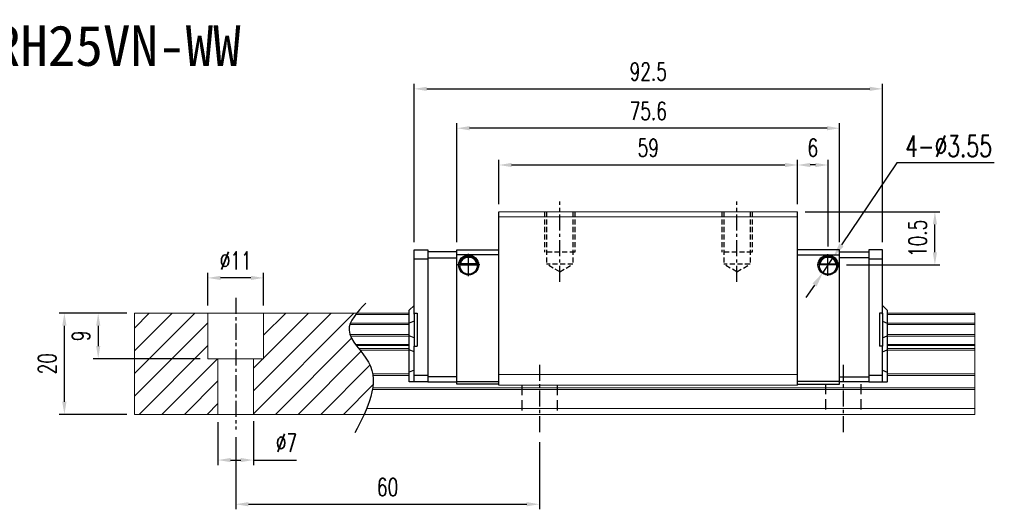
# Model space of a CAD drawing. Header units: millimetres. Extents: x 296 to 609, y 283 to 546.
# Tile 2 of 2: x 415 to 609, y 283 to 379. Entities that reach past the tile are written whole.
import ezdxf
from ezdxf.enums import TextEntityAlignment as Align

# ---------------------------------------------------------------- set-up
doc = ezdxf.new("R2010")
doc.units = ezdxf.units.MM
doc.header["$PDSIZE"] = -1
doc.linetypes.add('CENTER', pattern=[10.16, 6.35, -1.27, 1.27, -1.27])
doc.linetypes.add('DASHED', pattern=[0.75, 0.5, -0.25])
for name, color, linetype in [('2', 7, 'Continuous'), ('CHA', 7, 'Continuous'), ('CL', 1, 'CENTER'), ('DIM', 4, 'Continuous'), ('HID', 2, 'DASHED'), ('OUT', 3, 'Continuous')]:
    doc.layers.add(name, color=color, linetype=linetype)
doc.styles.add('DIM-7', font='SIMPLEX.shx', dxfattribs={"width": 0.7, "bigfont": 'chineset.shx'})
doc.styles.add('T', font='kaiu.ttf')
doc.dimstyles.new('CNS', dxfattribs={"dimtxt": 3.5, "dimasz": 2.5, "dimexe": 1, "dimexo": 1.5, "dimgap": 0.09, "dimtad": 0, "dimdsep": 46, "dimtxsty": 'DIM-7', "dimcen": 0.09, "dimclrd": 4, "dimclre": 4, "dimclrt": 4, "dimadec": 0, "dimazin": 0, "dimtfac": 1, "dimtix": 1, "dimtmove": 2, "dimatfit": 3, "dimfxl": 1, "dimtvp": 0.971429, "dimtolj": 1, "dimarcsym": 0})
doc.dimstyles.new('CNSx1 (指線專用)', dxfattribs={"dimscale": 0.8, "dimtxt": 3.5, "dimasz": 2.5, "dimexe": 1, "dimexo": 1.5, "dimgap": 1, "dimtad": 1, "dimtih": 1, "dimtoh": 1, "dimdsep": 46, "dimtxsty": 'DIM-7', "dimcen": 0.09, "dimclrd": 256, "dimclre": 256, "dimclrt": 4, "dimadec": 0, "dimazin": 0, "dimtfac": 1, "dimtix": 1, "dimtmove": 1, "dimatfit": 3, "dimfxl": 1, "dimtvp": 0.971429, "dimtolj": 1, "dimarcsym": 0})

# ---------------------------------------------------------------- blocks, each defined once
blk = doc.blocks.new('*D28')
at = {"layer": 'DEFPOINTS', "color": 0}
for p in [(568.65, 350.58), (509.65, 341.34), (568.65, 341.34)]:
    blk.add_point(p, dxfattribs=at)
at = {"layer": 'DIM', "color": 7, "lineweight": -2}
for p, q in [((509.65, 342.84), (509.65, 351.58)), ((512.15, 350.58), (566.15, 350.58)), ((568.65, 342.84), (568.65, 351.58))]:
    blk.add_line(p, q, dxfattribs=at)
at = {"layer": 'DIM', "color": 7}
for points in [[(512.15, 351), (512.15, 350.16), (509.65, 350.58)], [(566.15, 351), (566.15, 350.16), (568.65, 350.58)]]:
    blk.add_solid(points, dxfattribs=at)
at = {"layer": 'DIM', "color": 7, "insert": (539.15, 353.98), "char_height": 3.5, "attachment_point": 5, "style": 'DIM-7'}
blk.add_mtext('\\A1;59', dxfattribs=at)
blk = doc.blocks.new('*D29')
at = {"layer": 'DEFPOINTS', "color": 0}
for p in [(501.35, 357.84), (501.35, 333.84), (576.95, 333.84)]:
    blk.add_point(p, dxfattribs=at)
at = {"layer": 'DIM', "color": 7, "lineweight": -2}
for p, q in [((501.35, 335.34), (501.35, 358.84)), ((576.95, 335.34), (576.95, 358.84)), ((574.45, 357.84), (503.85, 357.84))]:
    blk.add_line(p, q, dxfattribs=at)
at = {"layer": 'DIM', "color": 7}
for points in [[(503.85, 358.26), (503.85, 357.42), (501.35, 357.84)], [(574.45, 358.26), (574.45, 357.42), (576.95, 357.84)]]:
    blk.add_solid(points, dxfattribs=at)
at = {"layer": 'DIM', "color": 7, "insert": (539.15, 361.24), "char_height": 3.5, "attachment_point": 5, "style": 'DIM-7'}
blk.add_mtext('\\A1;75.6', dxfattribs=at)
blk = doc.blocks.new('*D30')
at = {"layer": 'DEFPOINTS', "color": 0}
for p in [(568.65, 341.34), (595.76, 341.34), (576.78, 330.84)]:
    blk.add_point(p, dxfattribs=at)
at = {"layer": 'DIM', "color": 7, "lineweight": -2}
for p, q in [((570.15, 341.34), (596.76, 341.34)), ((595.76, 333.34), (595.76, 338.84)), ((578.28, 330.84), (596.76, 330.84))]:
    blk.add_line(p, q, dxfattribs=at)
at = {"layer": 'DIM', "color": 7}
for points in [[(595.35, 338.84), (596.18, 338.84), (595.76, 341.34)], [(595.35, 333.34), (596.18, 333.34), (595.76, 330.84)]]:
    blk.add_solid(points, dxfattribs=at)
at = {"layer": 'DIM', "color": 7, "insert": (592.36, 336.09), "char_height": 3.5, "attachment_point": 5, "rotation": 90, "style": 'DIM-7'}
blk.add_mtext('\\A1;10.5', dxfattribs=at)
blk = doc.blocks.new('*D31')
at = {"layer": 'DEFPOINTS', "color": 0}
for p in [(568.65, 350.58), (568.65, 341.34), (574.65, 332.98)]:
    blk.add_point(p, dxfattribs=at)
at = {"layer": 'DIM', "color": 7, "lineweight": -2}
for p, q in [((568.65, 342.84), (568.65, 351.58)), ((572.15, 350.58), (571.15, 350.58)), ((574.65, 334.48), (574.65, 351.58))]:
    blk.add_line(p, q, dxfattribs=at)
at = {"layer": 'DIM', "color": 7}
for points in [[(571.15, 351), (571.15, 350.16), (568.65, 350.58)], [(572.15, 351), (572.15, 350.16), (574.65, 350.58)]]:
    blk.add_solid(points, dxfattribs=at)
at = {"layer": 'DIM', "color": 7, "insert": (571.65, 353.98), "char_height": 3.5, "attachment_point": 5, "style": 'DIM-7'}
blk.add_mtext('\\A1;6', dxfattribs=at)
blk = doc.blocks.new('*D32')
at = {"layer": 'DEFPOINTS', "color": 0}
for p in [(452.15, 328.29), (452.15, 321.34), (463.15, 321.34)]:
    blk.add_point(p, dxfattribs=at)
at = {"layer": 'DIM', "color": 7, "lineweight": -2}
for p, q in [((452.15, 322.84), (452.15, 329.29)), ((463.15, 322.84), (463.15, 329.29)), ((460.65, 328.29), (454.65, 328.29))]:
    blk.add_line(p, q, dxfattribs=at)
at = {"layer": 'DIM', "color": 7}
for points in [[(454.65, 328.7), (454.65, 327.87), (452.15, 328.29)], [(460.65, 328.7), (460.65, 327.87), (463.15, 328.29)]]:
    blk.add_solid(points, dxfattribs=at)
at = {"layer": 'DIM', "color": 7, "insert": (457.65, 331.69), "char_height": 3.5, "attachment_point": 5, "style": 'DIM-7'}
blk.add_mtext('\\A1;%%C11', dxfattribs=at)
blk = doc.blocks.new('*D33')
at = {"layer": 'DEFPOINTS', "color": 0}
for p in [(461.15, 301.49), (454.15, 301.34), (461.15, 292.33)]:
    blk.add_point(p, dxfattribs=at)
at = {"layer": 'DIM', "color": 7, "lineweight": -2}
for p, q in [((454.15, 299.84), (454.15, 291.33)), ((461.15, 299.99), (461.15, 291.33)), ((456.65, 292.33), (458.65, 292.33)), ((461.15, 292.33), (469.69, 292.33))]:
    blk.add_line(p, q, dxfattribs=at)
at = {"layer": 'DIM', "color": 7}
for points in [[(456.65, 292.75), (456.65, 291.92), (454.15, 292.33)], [(458.65, 292.75), (458.65, 291.92), (461.15, 292.33)]]:
    blk.add_solid(points, dxfattribs=at)
at = {"layer": 'DIM', "color": 7, "insert": (467.68, 295.73), "char_height": 3.5, "attachment_point": 5, "style": 'DIM-7'}
blk.add_mtext('\\A1;%%C7', dxfattribs=at)
blk = doc.blocks.new('*D35')
at = {"layer": 'DEFPOINTS', "color": 0}
for p in [(457.65, 298.34), (517.65, 297.34), (517.65, 283.61)]:
    blk.add_point(p, dxfattribs=at)
at = {"layer": 'DIM', "color": 7, "lineweight": -2}
for p, q in [((457.65, 296.84), (457.65, 282.61)), ((517.65, 295.84), (517.65, 282.61)), ((460.15, 283.61), (515.15, 283.61))]:
    blk.add_line(p, q, dxfattribs=at)
at = {"layer": 'DIM', "color": 7}
for points in [[(460.15, 284.03), (460.15, 283.2), (457.65, 283.61)], [(515.15, 284.03), (515.15, 283.2), (517.65, 283.61)]]:
    blk.add_solid(points, dxfattribs=at)
at = {"layer": 'DIM', "color": 7, "insert": (487.65, 287.01), "char_height": 3.5, "attachment_point": 5, "style": 'DIM-7'}
blk.add_mtext('\\A1;60', dxfattribs=at)
blk = doc.blocks.new('*D36')
at = {"layer": 'DEFPOINTS', "color": 0}
for p in [(423.81, 321.34), (437.65, 321.34), (437.65, 301.34)]:
    blk.add_point(p, dxfattribs=at)
at = {"layer": 'DIM', "color": 7, "lineweight": -2}
for p, q in [((436.15, 321.34), (422.81, 321.34)), ((423.81, 303.84), (423.81, 318.84)), ((436.15, 301.34), (422.81, 301.34))]:
    blk.add_line(p, q, dxfattribs=at)
at = {"layer": 'DIM', "color": 7}
for points in [[(423.39, 318.84), (424.23, 318.84), (423.81, 321.34)], [(423.39, 303.84), (424.23, 303.84), (423.81, 301.34)]]:
    blk.add_solid(points, dxfattribs=at)
at = {"layer": 'DIM', "color": 7, "insert": (420.41, 311.34), "char_height": 3.5, "attachment_point": 5, "rotation": 90, "style": 'DIM-7'}
blk.add_mtext('\\A1;20', dxfattribs=at)
blk = doc.blocks.new('*D37')
at = {"layer": 'DEFPOINTS', "color": 0}
for p in [(585.4, 365.61), (492.9, 333.84), (585.4, 333.84)]:
    blk.add_point(p, dxfattribs=at)
at = {"layer": 'DIM', "color": 7, "lineweight": -2}
for p, q in [((492.9, 335.34), (492.9, 366.61)), ((585.4, 335.34), (585.4, 366.61)), ((495.4, 365.61), (582.9, 365.61))]:
    blk.add_line(p, q, dxfattribs=at)
at = {"layer": 'DIM', "color": 7}
for points in [[(495.4, 366.03), (495.4, 365.2), (492.9, 365.61)], [(582.9, 366.03), (582.9, 365.2), (585.4, 365.61)]]:
    blk.add_solid(points, dxfattribs=at)
at = {"layer": 'DIM', "color": 7, "insert": (539.15, 369.01), "char_height": 3.5, "attachment_point": 5, "style": 'DIM-7'}
blk.add_mtext('\\A1;92.5', dxfattribs=at)
blk = doc.blocks.new('*D67')
at = {"layer": 'DEFPOINTS', "color": 0}
for p in [(437.65, 321.34), (430.49, 312.34), (452.15, 312.34)]:
    blk.add_point(p, dxfattribs=at)
at = {"layer": 'DIM', "color": 7, "lineweight": -2}
for p, q in [((436.15, 321.34), (429.49, 321.34)), ((430.49, 318.84), (430.49, 314.84)), ((450.65, 312.34), (429.49, 312.34))]:
    blk.add_line(p, q, dxfattribs=at)
at = {"layer": 'DIM', "color": 7}
for points in [[(430.08, 318.84), (430.91, 318.84), (430.49, 321.34)], [(430.08, 314.84), (430.91, 314.84), (430.49, 312.34)]]:
    blk.add_solid(points, dxfattribs=at)
at = {"layer": 'DIM', "color": 7, "insert": (427.09, 316.84), "char_height": 3.5, "attachment_point": 5, "rotation": 90, "style": 'DIM-7'}
blk.add_mtext('\\A1;9', dxfattribs=at)
blk = doc.blocks.new('*D71')
at = {"layer": 'DEFPOINTS', "color": 0}
for p in [(575.64, 332.31), (573.66, 329.37)]:
    blk.add_point(p, dxfattribs=at)
at = {"layer": 'DIM', "color": 0, "lineweight": -2}
for p, q in [((588.23, 351.02), (577.31, 334.8)), ((607.49, 351.02), (588.23, 351.02)), ((573.66, 329.37), (575.64, 332.31)), ((571.98, 326.88), (570.3, 324.39))]:
    blk.add_line(p, q, dxfattribs=at)
at = {"layer": 'DIM', "color": 0}
for points in [[(576.9, 335.08), (577.73, 334.52), (575.64, 332.31)], [(571.57, 327.16), (572.39, 326.6), (573.66, 329.37)]]:
    blk.add_solid(points, dxfattribs=at)
at = {"layer": 'DIM', "color": 0, "insert": (598.46, 354.32), "char_height": 4.2, "attachment_point": 5, "style": 'DIM-7'}
blk.add_mtext('\\A1;4-∅3.55', dxfattribs=at)

msp = doc.modelspace()

# ---------------------------------------------------------------- linework, layer by layer
at = {"layer": '2', "color": 0, "linetype": 'Continuous'}
for p, q in [((509.647, 307.142), (509.647, 341.342)), ((568.646, 307.142), (568.646, 341.342)), ((492.897, 332.039), (492.897, 333.843)), ((492.897, 333.843), (495.597, 333.843)), ((495.597, 333.843), (495.597, 307.743)), ((501.347, 333.443), (495.597, 333.443)), ((501.347, 333.843), (509.647, 333.843)), ((501.347, 307.343), (501.347, 333.843)), ((509.647, 332.843), (501.347, 332.843)), ((576.946, 333.843), (568.646, 333.843)), ((568.646, 332.843), (576.946, 332.843)), ((576.946, 307.343), (576.946, 333.843)), ((576.946, 333.443), (582.696, 333.443)), ((585.396, 333.843), (582.696, 333.843)), ((582.696, 333.843), (582.696, 307.743)), ((585.396, 332.039), (585.396, 333.843)), ((492.897, 332.068), (495.597, 332.068)), ((492.897, 331.685), (492.897, 332.039)), ((492.897, 321.142), (492.897, 331.685)), ((495.597, 332.243), (501.347, 332.243)), ((501.872, 330.892), (505.421, 330.892)), ((505.278, 331.025), (502.015, 331.025)), ((505.202, 331.092), (502.091, 331.092)), ((576.421, 330.892), (572.872, 330.892)), ((573.015, 331.025), (576.278, 331.025)), ((573.091, 331.092), (576.202, 331.092)), ((582.696, 332.243), (576.946, 332.243)), ((582.696, 332.068), (585.396, 332.068)), ((585.396, 331.685), (585.396, 332.039)), ((585.396, 321.142), (585.396, 331.685)), ((568.646, 328.742), (568.646, 328.992)), ((491.897, 321.843), (491.947, 321.893)), ((491.897, 319.338), (491.897, 321.843)), ((492.897, 322.843), (491.947, 321.893)), ((492.897, 321.342), (492.897, 314.842)), ((492.897, 321.342), (493.497, 321.342)), ((493.497, 321.342), (493.497, 314.842)), ((584.796, 321.342), (584.796, 314.842)), ((585.396, 321.342), (584.796, 321.342)), ((585.396, 322.843), (586.346, 321.893)), ((585.396, 321.342), (585.396, 314.842)), ((586.396, 321.843), (586.346, 321.893)), ((586.396, 319.338), (586.396, 321.843)), ((491.897, 319.338), (491.947, 319.358)), ((491.897, 316.846), (491.897, 319.338)), ((492.897, 319.732), (491.947, 319.358)), ((585.396, 319.732), (586.346, 319.358)), ((586.396, 319.338), (586.346, 319.358)), ((586.396, 316.846), (586.396, 319.338)), ((491.897, 314.111), (491.897, 316.846)), ((491.897, 316.846), (491.947, 316.826)), ((492.897, 316.452), (491.947, 316.826)), ((585.396, 316.452), (586.346, 316.826)), ((586.396, 316.846), (586.346, 316.826)), ((586.396, 314.111), (586.396, 316.846)), ((491.897, 309.633), (491.897, 314.111)), ((491.897, 314.111), (491.947, 314.092)), ((492.897, 313.718), (491.947, 314.092)), ((492.897, 314.842), (493.497, 314.842)), ((492.897, 309.3), (492.897, 314.842)), ((585.396, 314.842), (584.796, 314.842)), ((585.396, 309.3), (585.396, 314.842)), ((585.396, 313.718), (586.346, 314.092)), ((586.396, 314.111), (586.346, 314.092)), ((586.396, 309.633), (586.396, 314.111)), ((491.897, 309.633), (491.947, 309.653)), ((491.897, 307.743), (491.897, 309.633)), ((492.897, 310.047), (491.947, 309.653)), ((492.897, 308.946), (492.897, 309.3)), ((585.396, 310.047), (586.346, 309.653)), ((585.396, 308.946), (585.396, 309.3)), ((586.396, 309.633), (586.346, 309.653)), ((586.396, 307.743), (586.396, 309.633)), ((491.897, 307.743), (491.947, 307.743)), ((492.897, 307.743), (491.947, 307.743)), ((492.897, 309.118), (495.597, 309.118)), ((492.897, 307.889), (492.897, 308.946)), ((492.897, 307.743), (492.897, 307.889)), ((495.597, 307.743), (492.897, 307.743)), ((501.347, 308.743), (495.597, 308.743)), ((495.597, 307.743), (501.347, 307.743)), ((509.647, 307.343), (501.346, 307.343)), ((501.347, 307.843), (509.647, 307.843)), ((576.946, 307.843), (568.646, 307.843)), ((568.646, 307.343), (576.946, 307.343)), ((576.946, 308.743), (582.696, 308.743)), ((582.696, 307.743), (576.946, 307.743)), ((582.696, 309.118), (585.396, 309.123)), ((582.696, 307.743), (585.396, 307.743)), ((585.396, 307.889), (585.396, 308.946)), ((585.396, 307.743), (585.396, 307.889)), ((585.396, 307.743), (586.346, 307.743)), ((586.396, 307.743), (586.346, 307.743))]:
    msp.add_line(p, q, dxfattribs=at)
at = {"layer": '2', "color": 0, "linetype": 'Continuous', "extrusion": (0, 0, -1)}
for centre, radius, start, end in [((-503.647, 330.842), 1.975, 270, 90), ((-503.647, 330.842), 1.975, 90, 270), ((-574.646, 330.842), 1.975, 270, 90), ((-574.646, 330.842), 1.975, 90, 270), ((-503.647, 330.842), 1.575, 9.1332, 90), ((-503.647, 330.842), 1.575, 90, 170.8668), ((-574.646, 330.842), 1.575, 9.1332, 90), ((-574.646, 330.842), 1.575, 90, 170.8668)]:
    msp.add_arc(centre, radius, start, end, dxfattribs=at)
at = {"layer": '2', "color": 0, "linetype": 'Continuous'}
for centre, start, end in [((503.647, 330.842), 90, 270), ((503.647, 330.842), 270, 90), ((574.646, 330.842), 90, 270), ((574.646, 330.842), 270, 90)]:
    msp.add_arc(centre, 1.775, start, end, dxfattribs=at)
for points, knots in [([(502.015, 331.025), (502.031, 331.101), (502.053, 331.191), (502.116, 331.38), (502.159, 331.482), (502.264, 331.678), (502.327, 331.774), (502.499, 331.986), (502.618, 332.096), (502.877, 332.277), (503.022, 332.349), (503.324, 332.447), (503.486, 332.473), (503.647, 332.473)], [0, 0, 0, 0, 0.1376864, 0.1376864, 0.275472, 0.275472, 0.4123557, 0.4123557, 0.6064308, 0.6064308, 0.8046387, 0.8046387, 1, 1, 1, 1]), ([(503.647, 332.473), (503.798, 332.473), (503.95, 332.45), (504.268, 332.354), (504.433, 332.27), (504.703, 332.071), (504.817, 331.961), (504.989, 331.741), (505.056, 331.635), (505.162, 331.421), (505.203, 331.311), (505.252, 331.144), (505.267, 331.081), (505.278, 331.025)], [0, 0, 0, 0, 0.1837975, 0.1837975, 0.4104893, 0.4104893, 0.6000274, 0.6000274, 0.749109, 0.749109, 0.8991923, 0.8991923, 1, 1, 1, 1]), ([(574.646, 332.473), (574.495, 332.473), (574.343, 332.45), (574.026, 332.354), (573.86, 332.27), (573.59, 332.071), (573.476, 331.961), (573.304, 331.741), (573.237, 331.635), (573.131, 331.421), (573.09, 331.311), (573.041, 331.144), (573.026, 331.081), (573.015, 331.025)], [0, 0, 0, 0, 0.1837975, 0.1837975, 0.4104893, 0.4104893, 0.6000274, 0.6000274, 0.749109, 0.749109, 0.8991923, 0.8991923, 1, 1, 1, 1]), ([(576.278, 331.025), (576.262, 331.101), (576.24, 331.191), (576.177, 331.38), (576.134, 331.482), (576.029, 331.678), (575.966, 331.774), (575.794, 331.986), (575.675, 332.096), (575.416, 332.277), (575.271, 332.349), (574.969, 332.447), (574.807, 332.473), (574.646, 332.473)], [0, 0, 0, 0, 0.1376864, 0.1376864, 0.275472, 0.275472, 0.4123557, 0.4123557, 0.6064308, 0.6064308, 0.8046387, 0.8046387, 1, 1, 1, 1])]:
    msp.add_open_spline(points, degree=3, knots=knots, dxfattribs=at)
for points in [[(502.015, 331.025), (502.04, 331.048), (502.066, 331.07), (502.091, 331.092)], [(505.202, 331.092), (505.227, 331.07), (505.253, 331.048), (505.278, 331.025)], [(573.091, 331.092), (573.066, 331.07), (573.04, 331.048), (573.015, 331.025)], [(576.278, 331.025), (576.253, 331.048), (576.227, 331.07), (576.202, 331.092)]]:
    msp.add_open_spline(points, degree=3, dxfattribs=at)
at = {"layer": 'CL', "color": 0, "ltscale": 0.5}
for p, q in [((521.646, 327.491), (521.646, 343.342)), ((556.646, 327.491), (556.646, 343.342)), ((457.647, 324.342), (457.647, 298.342)), ((517.647, 311.142), (517.647, 297.342)), ((577.647, 311.142), (577.647, 297.342))]:
    msp.add_line(p, q, dxfattribs=at)
at = {"layer": 'DIM', "color": 0}
for p, q in [((503.647, 328.638), (503.647, 333.047)), ((574.646, 328.707), (574.646, 332.978)), ((505.851, 330.842), (501.442, 330.842)), ((576.782, 330.842), (572.511, 330.842)), ((437.647, 318.4), (440.589, 321.342)), ((437.647, 313.91), (445.079, 321.342)), ((437.647, 309.42), (449.569, 321.342)), ((461.147, 305.979), (476.51, 321.342)), ((461.147, 301.489), (481, 321.342)), ((463.147, 316.96), (467.529, 321.342)), ((463.147, 312.469), (472.019, 321.342)), ((437.647, 304.93), (452.147, 319.43)), ((465.49, 301.342), (480.525, 316.378)), ((438.549, 301.342), (452.147, 314.94)), ((469.98, 301.342), (482.396, 313.758)), ((443.039, 301.342), (454.039, 312.342)), ((461.147, 310.469), (463.019, 312.342)), ((474.47, 301.342), (484.172, 311.044)), ((447.529, 301.342), (454.147, 307.96)), ((478.96, 301.342), (484.768, 307.15)), ((452.019, 301.342), (454.147, 303.469))]:
    msp.add_line(p, q, dxfattribs=at)
msp.add_open_spline([(483.33, 323.304), (481.648, 321.513), (477.99, 317.618), (487.516, 309.933), (483.7, 302.548), (481.187, 297.683)], degree=3, knots=[0, 0, 0, 0, 6.2737393, 13.647637, 27.8750855, 27.8750855, 27.8750855, 27.8750855], dxfattribs=at)
at = {"layer": 'HID', "color": 0, "ltscale": 2}
for p, q in [((518.646, 341.342), (518.646, 333.342)), ((519.046, 341.342), (519.046, 330.992)), ((524.246, 341.342), (524.246, 330.992)), ((524.646, 341.342), (524.646, 333.342)), ((553.646, 341.342), (553.646, 333.342)), ((554.046, 341.342), (554.046, 330.992)), ((559.246, 341.342), (559.246, 330.992)), ((559.646, 341.342), (559.646, 333.342)), ((524.646, 333.342), (518.646, 333.342)), ((559.646, 333.342), (553.646, 333.342)), ((524.246, 330.992), (519.046, 330.992)), ((521.647, 329.491), (519.046, 330.992)), ((521.646, 329.491), (524.246, 330.992)), ((559.246, 330.992), (554.046, 330.992)), ((556.647, 329.491), (554.046, 330.992)), ((556.646, 329.491), (559.246, 330.992))]:
    msp.add_line(p, q, dxfattribs=at)
at = {"layer": 'HID', "color": 0, "ltscale": 4}
for p, q in [((574.147, 307.342), (574.147, 301.342)), ((581.147, 307.342), (581.147, 301.342)), ((514.147, 307.142), (514.147, 301.342)), ((521.147, 307.142), (521.147, 301.342))]:
    msp.add_line(p, q, dxfattribs=at)
at = {"layer": 'OUT', "color": 0, "linetype": 'Continuous', "lineweight": 15}
for p, q in [((568.646, 341.342), (509.647, 341.342)), ((568.646, 340.342), (509.647, 340.342)), ((437.647, 321.342), (437.647, 301.342)), ((491.897, 321.342), (437.647, 321.342)), ((452.147, 312.342), (452.147, 321.342)), ((463.147, 312.342), (463.147, 321.342)), ((491.897, 321.086), (481.369, 321.086)), ((603.647, 321.342), (586.396, 321.342)), ((603.647, 321.086), (586.396, 321.086)), ((603.647, 321.342), (603.647, 321.086)), ((603.647, 321.086), (603.647, 319.377)), ((491.897, 319.082), (480.214, 319.082)), ((491.897, 319.377), (480.324, 319.377)), ((603.647, 319.377), (586.396, 319.377)), ((603.647, 319.082), (586.396, 319.082)), ((603.647, 319.377), (603.647, 319.082)), ((603.647, 319.082), (603.647, 317.102)), ((491.897, 317.102), (480.211, 317.102)), ((603.647, 317.102), (586.396, 317.102)), ((603.647, 317.102), (603.647, 316.807)), ((491.897, 316.807), (480.322, 316.807)), ((491.897, 315.127), (481.331, 315.127)), ((603.647, 316.807), (586.396, 316.807)), ((603.647, 315.127), (586.396, 315.127)), ((603.647, 316.807), (603.647, 315.127)), ((603.647, 315.127), (603.647, 314.963)), ((491.897, 314.963), (481.454, 314.963)), ((491.897, 314.369), (481.913, 314.369)), ((491.897, 314.015), (482.193, 314.015)), ((603.647, 314.963), (586.396, 314.963)), ((603.647, 314.369), (586.396, 314.369)), ((603.647, 314.015), (586.396, 314.015)), ((603.647, 314.963), (603.647, 314.369)), ((603.647, 314.369), (603.647, 314.015)), ((603.647, 314.015), (603.647, 309.349)), ((463.147, 312.342), (452.147, 312.342)), ((454.147, 312.342), (454.147, 301.342)), ((461.147, 312.342), (461.147, 301.342)), ((491.897, 309.349), (484.684, 309.349)), ((603.647, 309.349), (586.396, 309.349)), ((603.647, 309.349), (603.647, 308.996)), ((491.897, 308.996), (484.737, 308.996)), ((568.646, 309.192), (509.647, 309.192)), ((603.647, 308.996), (586.396, 308.996)), ((603.647, 308.996), (603.647, 306.589)), ((603.647, 306.235), (484.65, 306.235)), ((603.647, 306.589), (484.705, 306.589)), ((568.646, 307.142), (509.647, 307.142)), ((603.647, 306.589), (603.647, 306.235)), ((603.647, 306.235), (603.647, 302.542)), ((603.647, 302.542), (483.528, 302.542)), ((603.647, 302.542), (603.647, 301.342)), ((603.647, 301.342), (437.647, 301.342))]:
    msp.add_line(p, q, dxfattribs=at)

# ---------------------------------------------------------------- texts
at = {"layer": 'CHA', "color": 7, "style": 'T'}
msp.add_text('TRH25VN-WW', height=8, dxfattribs=at).set_placement((431.435, 374.082), align=Align.MIDDLE)

# ---------------------------------------------------------------- dimensions: what is measured, and where the dimension line sits
at = {"layer": 'DIM', "color": 0}
for base, p1, p2, picture, middle in [((585.396, 365.614), (492.897, 333.843), (585.396, 333.843), '*D37', (539.146, 369.014)), ((501.347, 357.839), (576.946, 333.843), (501.347, 333.843), '*D29', (539.146, 361.239)), ((568.646, 350.578), (509.647, 341.342), (568.646, 341.342), '*D28', (539.146, 353.978)), ((568.646, 350.578), (574.646, 332.978), (568.646, 341.342), '*D31', (571.646, 353.978)), ((517.647, 283.613), (457.647, 298.342), (517.647, 297.342), '*D35', (487.647, 287.013))]:
    dim = msp.add_linear_dim(base=base, p1=p1, p2=p2, dimstyle='CNS', override={"dimclrd": 7, "dimclre": 7, "dimclrt": 7}, dxfattribs=at)
    dim.commit()
    dim.dimension.update_dxf_attribs({"geometry": picture, "text_midpoint": middle})
dim = msp.add_diameter_dim_2p(p1=(573.655, 329.37), p2=(575.638, 332.315), text='4-<>', dimstyle='CNSx1 (指線專用)', override={"dimscale": 1.2, "dimclrd": 0, "dimclre": 0, "dimclrt": 0}, dxfattribs=at)
dim.commit()
dim.dimension.update_dxf_attribs({"geometry": '*D71', "text_midpoint": (588.228, 351.015), "dimtype": 163})
for base, p1, p2, angle, picture, middle in [((595.763, 341.342), (576.782, 330.842), (568.646, 341.342), 90, '*D30', (592.363, 336.092)), ((423.811, 321.342), (437.647, 301.342), (437.647, 321.342), 90, '*D36', (420.411, 311.342)), ((430.494, 312.342), (437.647, 321.342), (452.147, 312.342), 270, '*D67', (427.094, 316.842))]:
    dim = msp.add_linear_dim(base=base, p1=p1, p2=p2, angle=angle, dimstyle='CNS', override={"dimclrd": 7, "dimclre": 7, "dimclrt": 7}, dxfattribs=at)
    dim.commit()
    dim.dimension.update_dxf_attribs({"geometry": picture, "text_midpoint": middle})
dim = msp.add_linear_dim(base=(452.147, 328.286), p1=(463.147, 321.342), p2=(452.147, 321.342), text='%%C<>', dimstyle='CNS', override={"dimclrd": 7, "dimclre": 7, "dimclrt": 7}, dxfattribs=at)
dim.commit()
dim.dimension.update_dxf_attribs({"geometry": '*D32', "text_midpoint": (457.647, 331.686)})
dim = msp.add_linear_dim(base=(461.147, 292.333), p1=(454.147, 301.342), p2=(461.147, 301.489), text='%%C<>', dimstyle='CNS', override={"dimclrd": 7, "dimclre": 7, "dimclrt": 7, "dimtmove": 0}, dxfattribs=at)
dim.commit()
dim.dimension.update_dxf_attribs({"geometry": '*D33', "text_midpoint": (467.677, 292.333), "dimtype": 160})

doc.saveas('drawing.dxf')
